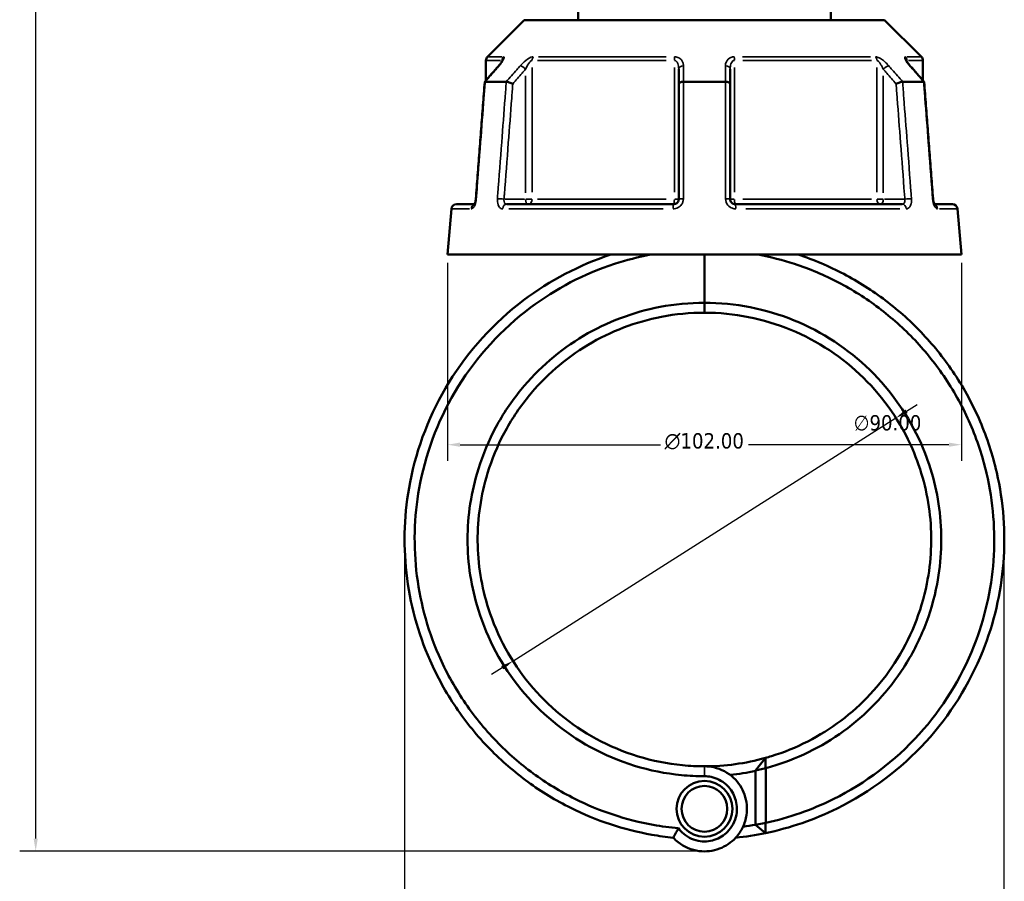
# Model space of a CAD drawing. Header units: millimetres. Extents: x 0 to 904, y 0 to 925.
# Tile 3 of 10: x 270 to 465, y 252 to 423. Entities that reach past the tile are written whole.
import ezdxf

# ---------------------------------------------------------------- set-up
doc = ezdxf.new("R2010")
doc.units = ezdxf.units.MM
for name, color, linetype, lineweight in [('Dimension (ANSI)', 7, 'Continuous', 25), ('Visible (ANSI)', 7, 'Continuous', 50), ('Visible Narrow (ANSI)', 7, 'Continuous', 35)]:
    doc.layers.add(name, color=color, linetype=linetype, lineweight=lineweight)
doc.styles.add('Note Text (ANSI)', font='tahoma.ttf')
doc.dimstyles.new('Default - mm (ANSI)', dxfattribs={"dimtxt": 3.048, "dimasz": 2.5, "dimexe": 3.175, "dimexo": 1.6002, "dimgap": 0.8, "dimtad": 0, "dimtoh": 1, "dimrnd": 1e-08, "dimzin": 4, "dimdsep": 46, "dimtxsty": 'Note Text (ANSI)', "dimcen": 0.09, "dimdle": 10, "dimclrd": 256, "dimclre": 256, "dimclrt": 256, "dimadec": 1, "dimazin": 1, "dimtfac": 1, "dimtofl": 0, "dimtmove": 0, "dimatfit": 3, "dimfxl": 1, "dimtolj": 1, "dimtzin": 4, "dimlwd": -1, "dimlwe": -1, "dimarcsym": 0})

# ---------------------------------------------------------------- blocks, each defined once
blk = doc.blocks.new('*D7')
at = {"layer": 'Defpoints', "color": 0, "transparency": 16777216}
for p in [(464.89, 323.45), (345.99, 319.93), (464.89, 183.68)]:
    blk.add_point(p, dxfattribs=at)
at = {"layer": 'Dimension (ANSI)', "transparency": 16777216}
for p, q in [((464.89, 321.85), (464.89, 180.51)), ((345.99, 318.33), (345.99, 180.51)), ((348.49, 183.68), (447.59, 183.68)), ((462.39, 183.68), (461.27, 183.68))]:
    blk.add_line(p, q, dxfattribs=at)
for points in [[(348.49, 184.1), (348.49, 183.27), (345.99, 183.68)], [(462.39, 184.1), (462.39, 183.27), (464.89, 183.68)]]:
    blk.add_solid(points, dxfattribs=at)
at = {"layer": 'Dimension (ANSI)', "transparency": 16777216, "insert": (448.39, 185.28), "char_height": 3.048, "attachment_point": 1, "style": 'Note Text (ANSI)'}
blk.add_mtext('\\A1;118.90', dxfattribs=at)
blk = doc.blocks.new('*D8')
at = {"layer": 'Defpoints', "color": 0, "transparency": 16777216}
for p in [(443.49, 344.04), (367.49, 295.82)]:
    blk.add_point(p, dxfattribs=at)
at = {"layer": 'Dimension (ANSI)', "transparency": 16777216}
for p, q in [((445.6, 345.38), (447.71, 346.72)), ((367.49, 295.82), (443.49, 344.04)), ((365.38, 294.48), (363.27, 293.14))]:
    blk.add_line(p, q, dxfattribs=at)
for points in [[(445.37, 345.73), (445.82, 345.03), (443.49, 344.04)], [(365.16, 294.83), (365.6, 294.13), (367.49, 295.82)]]:
    blk.add_solid(points, dxfattribs=at)
at = {"layer": 'Dimension (ANSI)', "transparency": 16777216, "insert": (435.1, 344.61), "char_height": 3.048, "attachment_point": 1, "style": 'Note Text (ANSI)'}
blk.add_mtext('\\A1;∅90.00', dxfattribs=at)
blk = doc.blocks.new('*D9')
at = {"layer": 'Defpoints', "color": 0, "transparency": 16777216}
for p in [(272.8, 516.05), (390.19, 516.05), (406.32, 258.09)]:
    blk.add_point(p, dxfattribs=at)
at = {"layer": 'Dimension (ANSI)', "transparency": 16777216}
for p, q in [((388.59, 516.05), (269.62, 516.05)), ((272.8, 513.55), (272.8, 440.07)), ((272.8, 260.59), (272.8, 426.12)), ((404.72, 258.09), (269.62, 258.09))]:
    blk.add_line(p, q, dxfattribs=at)
for points in [[(272.38, 513.55), (273.21, 513.55), (272.8, 516.05)], [(272.38, 260.59), (273.21, 260.59), (272.8, 258.09)]]:
    blk.add_solid(points, dxfattribs=at)
at = {"layer": 'Dimension (ANSI)', "transparency": 16777216, "insert": (271.21, 426.92), "char_height": 3.048, "attachment_point": 1, "rotation": 90, "style": 'Note Text (ANSI)'}
blk.add_mtext('\\A1;257.96', dxfattribs=at)
blk = doc.blocks.new('*D11')
at = {"layer": 'Defpoints', "color": 0, "transparency": 16777216}
for p in [(354.49, 376.46), (456.49, 376.46), (354.49, 338.74)]:
    blk.add_point(p, dxfattribs=at)
at = {"layer": 'Dimension (ANSI)', "transparency": 16777216}
for p, q in [((354.49, 374.85), (354.49, 335.56)), ((456.49, 374.85), (456.49, 335.56)), ((356.99, 338.74), (396.77, 338.74)), ((453.99, 338.74), (414.21, 338.74))]:
    blk.add_line(p, q, dxfattribs=at)
for points in [[(356.99, 339.16), (356.99, 338.32), (354.49, 338.74)], [(453.99, 339.16), (453.99, 338.32), (456.49, 338.74)]]:
    blk.add_solid(points, dxfattribs=at)
at = {"layer": 'Dimension (ANSI)', "transparency": 16777216, "insert": (397.57, 341.03), "char_height": 3.048, "attachment_point": 1, "style": 'Note Text (ANSI)'}
blk.add_mtext('\\A1;{\\fAIGDT|b0|i0;\\H3.0480;\\ln}\\fTahoma|b0|i0;\\H3.0480;102.00', dxfattribs=at)

msp = doc.modelspace()

# ---------------------------------------------------------------- linework, layer by layer
at = {"layer": 'Visible (ANSI)'}
for p, q in [((380.403, 425.455), (380.403, 423.005)), ((430.577, 423.005), (430.577, 425.455)), ((369.741, 423.005), (362.433, 415.697)), ((369.741, 423.005), (441.239, 423.005)), ((441.239, 423.005), (448.547, 415.697)), ((362.14, 414.99), (362.14, 410.999)), ((448.84, 414.99), (448.84, 410.999)), ((400.39, 413.221), (400.39, 410.305)), ((410.59, 410.305), (410.59, 413.221)), ((361.997, 410.755), (366.158, 410.755)), ((400.39, 410.305), (400.39, 387.455)), ((401.328, 410.755), (409.651, 410.755)), ((410.59, 387.455), (410.59, 410.305)), ((444.821, 410.755), (448.982, 410.755)), ((355.285, 385.542), (354.49, 376.455)), ((356.281, 386.455), (359.858, 386.455)), ((366.252, 386.455), (399.39, 386.455)), ((411.59, 386.455), (444.727, 386.455)), ((451.122, 386.455), (454.698, 386.455)), ((455.695, 385.542), (456.49, 376.455)), ((354.49, 376.455), (456.49, 376.455)), ((405.49, 376.455), (405.49, 366.905)), ((405.49, 366.905), (405.49, 376.455)), ((405.49, 364.93), (405.49, 366.905)), ((405.49, 366.905), (405.49, 364.93)), ((415.64, 274.09), (417.578, 276.584)), ((417.64, 274.552), (415.64, 274.09)), ((415.64, 274.09), (415.64, 263.302)), ((417.64, 263.704), (417.64, 274.552)), ((415.64, 263.302), (417.64, 263.704)), ((417.604, 261.676), (415.64, 263.302))]:
    msp.add_line(p, q, dxfattribs=at)
for radius in [5.54, 4.54]:
    msp.add_circle((405.49, 266.49), radius, dxfattribs=at)
for centre, radius, start, end in [((363.14, 414.99), 1, 135, 180), ((447.84, 414.99), 1, 0, 45), ((356.281, 385.455), 1, 90, 175), ((454.698, 385.455), 1, 5, 90), ((405.49, 319.93), 45, 269.99999, 285.58223), ((405.49, 319.93), 47, 276.2398, 282.47169), ((405.49, 319.93), 57.5, 277.65368, 280.16723), ((405.49, 319.93), 59.5, 275.97173, 281.74802)]:
    msp.add_arc(centre, radius, start, end, dxfattribs=at)
for centre, major_axis, ratio, start_param, end_param in [((10353.618, -11027.774), (354.119, -16144.189), 0.871299, 3.9057859, 3.9060627), ((-9405.976, -10870.628), (350.928, 15922.406), 0.8713232, 5.5188049, 5.5190856)]:
    msp.add_ellipse(centre, major_axis=major_axis, ratio=ratio, start_param=start_param, end_param=end_param, dxfattribs=at)
for points, knots in [([(365.412, 414.971), (365.412, 414.971), (365.411, 414.968), (365.405, 414.953), (365.397, 414.932), (365.364, 414.864), (365.335, 414.81), (365.249, 414.667), (365.187, 414.572), (365.043, 414.37), (364.961, 414.263), (364.8, 414.062), (364.723, 413.97), (364.642, 413.877)], [0.11830044, 0.11830044, 0.11830044, 0.11830044, 0.12984163, 0.12984163, 0.15596521, 0.15596521, 0.19532048, 0.19532048, 0.24858388, 0.24858388, 0.30184727, 0.30184727, 0.345416, 0.345416, 0.345416, 0.345416]), ([(446.337, 413.877), (446.238, 413.991), (446.145, 414.103), (445.973, 414.321), (445.895, 414.427), (445.758, 414.624), (445.7, 414.716), (445.633, 414.832), (445.615, 414.866), (445.589, 414.918), (445.581, 414.936), (445.571, 414.96), (445.569, 414.967), (445.567, 414.971), (445.567, 414.971), (445.567, 414.971)], [0, 0, 0, 0, 0.05326363, 0.05326363, 0.10652726, 0.10652726, 0.15979088, 0.15979088, 0.1864227, 0.1864227, 0.20693939, 0.20693939, 0.22202176, 0.22202176, 0.22711666, 0.22711666, 0.22711666, 0.22711666]), ([(361.888, 410.696), (361.771, 409.152), (361.653, 407.608), (361.419, 404.519), (361.301, 402.974), (361.066, 399.886), (360.949, 398.341), (360.714, 395.253), (360.596, 393.708), (360.362, 390.62), (360.244, 389.075), (360.127, 387.531)], [0.5718587, 0.5718587, 0.5718587, 0.5718587, 1.0369479, 1.0369479, 1.5020372, 1.5020372, 1.9671264, 1.9671264, 2.4322156, 2.4322156, 2.8973048, 2.8973048, 2.8973048, 2.8973048]), ([(361.986, 410.755), (361.934, 410.75), (361.902, 410.735), (361.89, 410.706), (361.889, 410.701), (361.888, 410.696)], [-0.153595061, -0.153595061, -0.153595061, -0.153595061, -0.116550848, -0.116550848, -0.109554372, -0.109554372, -0.109554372, -0.109554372]), ([(367.461, 410.305), (367.46, 410.306), (367.459, 410.307), (367.355, 410.363), (367.241, 410.418), (367.005, 410.521), (366.884, 410.569), (366.647, 410.651), (366.533, 410.686), (366.33, 410.735), (366.243, 410.75), (366.173, 410.755)], [-0.15371258, -0.15371258, -0.15371258, -0.15371258, -0.15323742, -0.15323742, -0.11409173, -0.11409173, -0.07545617, -0.07545617, -0.03695795, -0.03695795, 0, 0, 0, 0]), ([(401.303, 410.755), (401.18, 410.75), (401.061, 410.735), (400.838, 410.686), (400.737, 410.651), (400.569, 410.569), (400.503, 410.521), (400.413, 410.418), (400.39, 410.363), (400.39, 410.307), (400.39, 410.306), (400.39, 410.305)], [-0.15359492, -0.15359492, -0.15359492, -0.15359492, -0.11655078, -0.11655078, -0.07796289, -0.07796289, -0.03923697, -0.03923697, 0, 0, 0.0004764, 0.0004764, 0.0004764, 0.0004764]), ([(410.59, 410.305), (410.59, 410.306), (410.59, 410.307), (410.589, 410.363), (410.566, 410.418), (410.476, 410.521), (410.411, 410.569), (410.243, 410.651), (410.141, 410.686), (409.918, 410.735), (409.799, 410.75), (409.677, 410.755)], [-0.15371258, -0.15371258, -0.15371258, -0.15371258, -0.15323729, -0.15323729, -0.11409168, -0.11409168, -0.07545593, -0.07545593, -0.03695789, -0.03695789, 0, 0, 0, 0]), ([(444.806, 410.755), (444.736, 410.75), (444.649, 410.735), (444.446, 410.686), (444.332, 410.651), (444.095, 410.569), (443.974, 410.521), (443.738, 410.418), (443.624, 410.363), (443.52, 410.307), (443.519, 410.306), (443.518, 410.305)], [-0.15359504, -0.15359504, -0.15359504, -0.15359504, -0.11655084, -0.11655084, -0.07796278, -0.07796278, -0.03923704, -0.03923704, 0, 0, 0.00047627, 0.00047627, 0.00047627, 0.00047627]), ([(449.091, 410.696), (449.091, 410.701), (449.089, 410.706), (449.077, 410.735), (449.046, 410.75), (448.993, 410.755)], [-0.043938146, -0.043938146, -0.043938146, -0.043938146, -0.03695796, -0.03695796, 0, 0, 0, 0]), ([(450.853, 387.531), (450.735, 389.075), (450.618, 390.62), (450.383, 393.708), (450.265, 395.253), (450.031, 398.341), (449.913, 399.886), (449.678, 402.974), (449.561, 404.519), (449.326, 407.608), (449.208, 409.152), (449.091, 410.696)], [1.2046153, 1.2046153, 1.2046153, 1.2046153, 1.6697046, 1.6697046, 2.1347938, 2.1347938, 2.599883, 2.599883, 3.0649722, 3.0649722, 3.5300614, 3.5300614, 3.5300614, 3.5300614]), ([(360.127, 387.531), (360.116, 387.394), (360.098, 387.256), (360.049, 386.996), (360.018, 386.875), (359.952, 386.666), (359.917, 386.578), (359.855, 386.446), (359.827, 386.398), (359.79, 386.343), (359.779, 386.331), (359.779, 386.331)], [0, 0, 0, 0, 0.05246869, 0.05246869, 0.10385719, 0.10385719, 0.15173749, 0.15173749, 0.19343627, 0.19343627, 0.22729393, 0.22729393, 0.22729393, 0.22729393]), ([(359.858, 386.455), (359.864, 386.467), (359.87, 386.479), (359.904, 386.55), (359.934, 386.622), (359.981, 386.756), (359.999, 386.813), (360.015, 386.873)], [0.150448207, 0.150448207, 0.150448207, 0.150448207, 0.159506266, 0.159506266, 0.200620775, 0.200620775, 0.227248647, 0.227248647, 0.227248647, 0.227248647]), ([(400.39, 387.455), (400.39, 387.389), (400.383, 387.324), (400.35, 387.156), (400.313, 387.056), (400.193, 386.844), (400.101, 386.739), (399.849, 386.549), (399.678, 386.481), (399.464, 386.457), (399.427, 386.455), (399.39, 386.455)], [0, 0, 0, 0, 0.03957477, 0.03957477, 0.1028944, 0.1028944, 0.18520991, 0.18520991, 0.29222008, 0.29222008, 0.31481112, 0.31481112, 0.31481112, 0.31481112]), ([(411.59, 386.455), (411.48, 386.455), (411.369, 386.473), (411.097, 386.567), (410.945, 386.67), (410.676, 386.984), (410.59, 387.22), (410.59, 387.455)], [0, 0, 0, 0, 0.06653404, 0.06653404, 0.1729885, 0.1729885, 0.31481287, 0.31481287, 0.31481287, 0.31481287]), ([(450.853, 387.531), (450.863, 387.394), (450.881, 387.256), (450.931, 386.996), (450.961, 386.875), (451.028, 386.666), (451.063, 386.578), (451.105, 386.488), (451.113, 386.471), (451.122, 386.455)], [0, 0, 0, 0, 0.05246869, 0.05246869, 0.10385719, 0.10385719, 0.15173749, 0.15173749, 0.16436308, 0.16436308, 0.16436308, 0.16436308]), ([(451.201, 386.331), (451.201, 386.331), (451.2, 386.331), (451.195, 386.337), (451.183, 386.352), (451.15, 386.403), (451.127, 386.442), (451.075, 386.55), (451.045, 386.622), (450.984, 386.796), (450.954, 386.902), (450.902, 387.137), (450.88, 387.267), (450.86, 387.443), (450.856, 387.487), (450.853, 387.531)], [0.08751627, 0.08751627, 0.08751627, 0.08751627, 0.09464308, 0.09464308, 0.12462258, 0.12462258, 0.15950627, 0.15950627, 0.20062078, 0.20062078, 0.24742921, 0.24742921, 0.29808648, 0.29808648, 0.31481397, 0.31481397, 0.31481397, 0.31481397]), ([(359.779, 386.331), (359.779, 386.331), (359.779, 386.331), (359.784, 386.337), (359.795, 386.35), (359.809, 386.371)], [0.08751627, 0.08751627, 0.08751627, 0.08751627, 0.094643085, 0.094643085, 0.122970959, 0.122970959, 0.122970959, 0.122970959]), ([(386.911, 376.455), (380.693, 374.411), (374.819, 371.333), (363.706, 362.93), (358.656, 357.365), (351.062, 345.003), (348.438, 338.259), (345.932, 325.356), (345.69, 319.267), (346.362, 313.285), (347.034, 307.304), (348.62, 301.43), (352.479, 292.676), (354.205, 289.553), (358.184, 283.666), (360.438, 280.902), (365.245, 275.979), (367.771, 273.793), (373.152, 269.874), (376.006, 268.142), (384.048, 264.14), (389.47, 262.349), (396.449, 261.103), (397.871, 260.902), (399.299, 260.753)], [0.3159043, 0.3159043, 0.3159043, 0.3159043, 0.6442511, 0.6442511, 1.0154019, 1.0154019, 1.3737901, 1.3737901, 1.6774634, 1.6774634, 1.6774634, 1.9811367, 1.9811367, 2.1607971, 2.1607971, 2.3404576, 2.3404576, 2.5089885, 2.5089885, 2.6775194, 2.6775194, 2.964022, 2.964022, 3.0368082, 3.0368082, 3.0368082, 3.0368082]), ([(400.317, 262.639), (398.649, 262.789), (396.986, 263.013), (389.934, 264.279), (384.672, 266.027), (376.874, 269.93), (374.108, 271.62), (368.897, 275.44), (366.453, 277.57), (361.808, 282.364), (359.634, 285.053), (355.8, 290.779), (354.141, 293.814), (350.443, 302.315), (348.937, 308.011), (348.317, 313.803), (347.697, 319.595), (347.963, 325.482), (350.448, 337.936), (353.014, 344.431), (360.391, 356.319), (365.277, 361.658), (375.997, 369.711), (381.653, 372.656), (387.633, 374.611), (389.984, 375.379), (392.385, 375.996), (394.816, 376.455)], [-3.05148, -3.05148, -3.05148, -3.05148, -2.964022, -2.964022, -2.6775194, -2.6775194, -2.5089885, -2.5089885, -2.3404576, -2.3404576, -2.1607971, -2.1607971, -1.9811367, -1.9811367, -1.6774634, -1.6774634, -1.6774634, -1.3737901, -1.3737901, -1.0154019, -1.0154019, -0.6442511, -0.6442511, -0.3159043, -0.3159043, -0.3159043, -0.1867869, -0.1867869, -0.1867869, -0.1867869]), ([(416.163, 376.455), (418.594, 375.996), (420.995, 375.379), (423.347, 374.611), (426.347, 373.63), (429.267, 372.401), (434.866, 369.481), (437.546, 367.79), (442.644, 363.951), (445.057, 361.794), (449.487, 357.106), (451.505, 354.575), (455.205, 349.036), (456.857, 346.008), (459.594, 339.706), (460.68, 336.431), (462.798, 327.415), (463.261, 321.54), (462.836, 315.729), (462.411, 309.918), (461.096, 304.174), (456.418, 292.35), (452.721, 286.407), (443.287, 275.992), (437.475, 271.593), (426.804, 266.292), (422.284, 264.709), (417.64, 263.704)], [-2.9548057, -2.9548057, -2.9548057, -2.9548057, -2.8256883, -2.8256883, -2.8256883, -2.6609301, -2.6609301, -2.4961719, -2.4961719, -2.3279463, -2.3279463, -2.1597208, -2.1597208, -1.9805842, -1.9805842, -1.8014476, -1.8014476, -1.4977294, -1.4977294, -1.4977294, -1.1940112, -1.1940112, -0.8347845, -0.8347845, -0.4610233, -0.4610233, -0.2129992, -0.2129992, -0.2129992, -0.2129992]), ([(417.604, 261.676), (422.528, 262.7), (427.321, 264.352), (438.448, 269.846), (444.45, 274.357), (454.218, 285.056), (458.059, 291.167), (462.947, 303.346), (464.336, 309.272), (464.807, 315.275), (465.278, 321.278), (464.832, 327.357), (462.688, 336.702), (461.58, 340.099), (458.775, 346.643), (457.077, 349.791), (453.265, 355.553), (451.182, 358.188), (446.601, 363.073), (444.103, 365.323), (438.818, 369.329), (436.038, 371.095), (430.223, 374.145), (427.189, 375.43), (424.069, 376.455)], [0.2061334, 0.2061334, 0.2061334, 0.2061334, 0.4610233, 0.4610233, 0.8347845, 0.8347845, 1.1940112, 1.1940112, 1.4977294, 1.4977294, 1.4977294, 1.8014476, 1.8014476, 1.9805842, 1.9805842, 2.1597208, 2.1597208, 2.3279463, 2.3279463, 2.4961719, 2.4961719, 2.6609301, 2.6609301, 2.8256883, 2.8256883, 2.8256883, 2.8256883]), ([(405.49, 366.905), (402.536, 366.905), (399.583, 366.626), (391.339, 365.054), (386.178, 363.1), (376.781, 357.526), (372.558, 353.892), (367.198, 347.332), (365.53, 344.84), (362.697, 339.585), (361.532, 336.822), (359.217, 329.437), (358.49, 324.684), (358.49, 319.93), (358.49, 315.176), (359.217, 310.423), (362.425, 300.19), (365.309, 294.84), (372.899, 285.551), (377.619, 281.628), (388.454, 275.695), (394.622, 273.793), (402.437, 273.029), (403.963, 272.955), (405.49, 272.955)], [-3.1415927, -3.1415927, -3.1415927, -3.1415927, -2.9531667, -2.9531667, -2.6061994, -2.6061994, -2.2558931, -2.2558931, -2.0652238, -2.0652238, -1.8745545, -1.8745545, -1.5707965, -1.5707965, -1.5707965, -1.2670385, -1.2670385, -0.8856999, -0.8856999, -0.5009854, -0.5009854, -0.0973675, -0.0973675, -0.0000003, -0.0000003, -0.0000003, -0.0000003]), ([(417.64, 274.552), (418.258, 274.717), (418.873, 274.895), (424.681, 276.705), (429.591, 279.236), (438.293, 285.844), (442.073, 289.934), (446.651, 297.059), (448.025, 299.725), (450.242, 305.269), (451.085, 308.147), (452.543, 315.742), (452.725, 320.541), (452.186, 325.26), (451.647, 329.978), (450.387, 334.613), (446.045, 344.411), (442.575, 349.399), (433.988, 357.767), (428.86, 361.129), (417.655, 365.71), (411.574, 366.905), (405.49, 366.905)], [-2.8802454, -2.8802454, -2.8802454, -2.8802454, -2.8394009, -2.8394009, -2.4921109, -2.4921109, -2.1418876, -2.1418876, -1.9511773, -1.9511773, -1.7604671, -1.7604671, -1.4570395, -1.4570395, -1.4570395, -1.153612, -1.153612, -0.7724265, -0.7724265, -0.3881383, -0.3881383, 0.0000003, 0.0000003, 0.0000003, 0.0000003]), ([(405.49, 274.93), (404.039, 274.93), (402.589, 275), (395.162, 275.721), (389.298, 277.515), (378.97, 283.125), (374.458, 286.839), (367.171, 295.658), (364.384, 300.749), (361.251, 310.514), (360.523, 315.06), (360.491, 319.616), (360.459, 324.173), (361.125, 328.738), (363.3, 335.844), (364.402, 338.506), (367.094, 343.574), (368.684, 345.98), (373.807, 352.319), (377.856, 355.837), (386.886, 361.238), (391.856, 363.134), (399.797, 364.659), (402.643, 364.93), (405.49, 364.93)], [0.0000003, 0.0000003, 0.0000003, 0.0000003, 0.0973675, 0.0973675, 0.5009854, 0.5009854, 0.8856999, 0.8856999, 1.2670385, 1.2670385, 1.5707965, 1.5707965, 1.5707965, 1.8745545, 1.8745545, 2.0652238, 2.0652238, 2.2558931, 2.2558931, 2.6061994, 2.6061994, 2.9531667, 2.9531667, 3.1415927, 3.1415927, 3.1415927, 3.1415927]), ([(405.49, 364.93), (411.353, 364.93), (417.214, 363.769), (427.996, 359.327), (432.922, 356.069), (441.147, 347.976), (444.456, 343.157), (448.568, 333.716), (449.747, 329.257), (450.233, 324.728), (450.719, 320.199), (450.511, 315.602), (449.066, 308.342), (448.241, 305.595), (446.087, 300.31), (444.76, 297.772), (440.35, 290.996), (436.726, 287.119), (428.413, 280.861), (423.735, 278.471), (418.389, 276.816), (417.984, 276.697), (417.578, 276.584)], [-0.0000003, -0.0000003, -0.0000003, -0.0000003, 0.3881383, 0.3881383, 0.7724265, 0.7724265, 1.153612, 1.153612, 1.4570395, 1.4570395, 1.4570395, 1.7604671, 1.7604671, 1.9511773, 1.9511773, 2.1418876, 2.1418876, 2.4921109, 2.4921109, 2.8394009, 2.8394009, 2.8677245, 2.8677245, 2.8677245, 2.8677245]), ([(417.64, 274.552), (417.629, 274.89), (417.618, 275.228), (417.598, 275.906), (417.588, 276.245), (417.578, 276.584)], [-0.30879125, -0.30879125, -0.30879125, -0.30879125, -0.15445746, -0.15445746, 0, 0, 0, 0]), ([(399.299, 260.753), (399.593, 260.436), (399.91, 260.143), (401.457, 258.917), (402.925, 258.305), (405.792, 257.947), (407.178, 258.109), (409.684, 259.049), (410.81, 259.804), (412.27, 261.396), (412.743, 262.094), (413.105, 262.851), (413.466, 263.608), (413.716, 264.423), (414.037, 266.604), (413.906, 268.006), (413.001, 270.563), (412.25, 271.72), (410.179, 273.664), (408.809, 274.394), (406.735, 274.861), (406.112, 274.93), (405.49, 274.93)], [-3.9930707, -3.9930707, -3.9930707, -3.9930707, -3.8358655, -3.8358655, -3.2706591, -3.2706591, -2.7691428, -2.7691428, -2.2850437, -2.2850437, -1.9824817, -1.9824817, -1.9824817, -1.6799198, -1.6799198, -1.1958207, -1.1958207, -0.7287481, -0.7287481, -0.2133499, -0.2133499, -0.0000001, -0.0000001, -0.0000001, -0.0000001]), ([(405.49, 272.955), (405.946, 272.955), (406.402, 272.906), (407.926, 272.576), (408.943, 272.059), (410.518, 270.652), (411.11, 269.804), (411.862, 267.893), (412.005, 266.824), (411.82, 265.133), (411.649, 264.494), (411.388, 263.895), (411.127, 263.296), (410.774, 262.738), (409.665, 261.459), (408.791, 260.843), (406.825, 260.075), (405.728, 259.941), (403.465, 260.234), (402.312, 260.737), (400.982, 261.844), (400.625, 262.223), (400.317, 262.639)], [0.0000001, 0.0000001, 0.0000001, 0.0000001, 0.2133499, 0.2133499, 0.7287481, 0.7287481, 1.1958207, 1.1958207, 1.6799198, 1.6799198, 1.9824817, 1.9824817, 1.9824817, 2.2850437, 2.2850437, 2.7691428, 2.7691428, 3.2706591, 3.2706591, 3.8358655, 3.8358655, 4.0759765, 4.0759765, 4.0759765, 4.0759765]), ([(400.317, 262.639), (400.143, 262.328), (399.973, 262.014), (399.642, 261.385), (399.479, 261.068), (399.32, 260.751)], [-0.27250259, -0.27250259, -0.27250259, -0.27250259, -0.13662256, -0.13662256, 0, 0, 0, 0]), ([(417.604, 261.676), (417.61, 262.014), (417.617, 262.352), (417.628, 263.028), (417.634, 263.366), (417.64, 263.704)], [-0.26328472, -0.26328472, -0.26328472, -0.26328472, -0.13166724, -0.13166724, 0, 0, 0, 0])]:
    msp.add_open_spline(points, degree=3, knots=knots, dxfattribs=at)
for points in [[(361.986, 410.755), (361.99, 410.755), (361.993, 410.755), (361.997, 410.755)], [(366.158, 410.755), (366.163, 410.755), (366.168, 410.755), (366.173, 410.755)], [(401.303, 410.755), (401.311, 410.755), (401.32, 410.755), (401.328, 410.755)], [(409.651, 410.755), (409.66, 410.755), (409.668, 410.755), (409.677, 410.755)], [(444.806, 410.755), (444.811, 410.755), (444.816, 410.755), (444.821, 410.755)], [(448.982, 410.755), (448.986, 410.755), (448.99, 410.755), (448.993, 410.755)], [(360.063, 387.073), (360.075, 387.133), (360.086, 387.194), (360.096, 387.256)], [(399.32, 260.751), (399.313, 260.752), (399.306, 260.752), (399.299, 260.753)]]:
    msp.add_open_spline(points, degree=3, dxfattribs=at)
at = {"layer": 'Visible Narrow (ANSI)'}
for p, q in [((365.016, 414.99), (362.148, 414.99)), ((362.441, 415.697), (365.29, 415.697)), ((365.323, 414.98), (365.323, 414.801)), ((397.876, 414.99), (372.338, 414.99)), ((372.562, 415.697), (397.928, 415.697)), ((413.052, 415.697), (438.418, 415.697)), ((438.642, 414.99), (413.103, 414.99)), ((445.656, 414.801), (445.656, 414.98)), ((445.69, 415.697), (448.539, 415.697)), ((448.832, 414.99), (445.963, 414.99)), ((371.285, 388.832), (371.285, 413.613)), ((399.527, 413.613), (399.527, 388.832)), ((411.452, 388.832), (411.452, 413.613)), ((439.694, 413.613), (439.694, 388.832)), ((369.996, 411.932), (369.996, 388.743)), ((440.983, 388.743), (440.983, 411.932)), ((369.783, 387.455), (365.937, 387.455)), ((371.239, 387.455), (370.06, 387.455)), ((372.338, 387.455), (397.876, 387.455)), ((400.387, 387.455), (399.598, 387.455)), ((411.382, 387.455), (410.592, 387.455)), ((413.103, 387.455), (438.642, 387.455)), ((440.92, 387.455), (439.74, 387.455)), ((445.042, 387.455), (441.196, 387.455)), ((358.854, 385.542), (355.295, 385.542)), ((397.282, 385.542), (366.699, 385.542)), ((444.28, 385.542), (413.697, 385.542)), ((455.685, 385.542), (452.125, 385.542)), ((405.49, 273.054), (405.49, 274.831))]:
    msp.add_line(p, q, dxfattribs=at)
for centre, major_axis, ratio, start_param, end_param in [((366.25, 414.99), (0, 1), 0.9265657, 0.8246681, 1.5315264), ((372.075, 414.99), (0, -1), 0.7890235, 3.9662607, 4.6731191), ((399.665, 414.99), (0, 1), 0.1375423, 0.8246681, 1.5315264), ((411.315, 414.99), (0, -1), 0.1375423, 1.6100662, 2.3169246), ((438.905, 414.99), (0, 1), 0.7890235, 4.7516589, 5.4585172), ((444.73, 414.99), (0, -1), 0.9265657, 1.6100662, 2.3169246), ((365.396, 413.221), (-0.755, 0.656), 0.3543192, 5.9781609, 6.2671314), ((369.496, 413.221), (-0.755, 0.656), 0.3543192, 4.400804, 5.755338), ((401.39, 413.221), (-1, 0), 0.7086384, 4.8533994, 6.2079334), ((409.59, 413.221), (1, 0), 0.7086384, 0.0752519, 1.4297859), ((441.483, 413.221), (-0.755, -0.656), 0.3543192, 3.66944, 5.023974), ((445.583, 413.221), (0.755, 0.656), 0.3543192, 0.0160539, 0.3050244), ((361.124, 387.455), (-0.997, 0.076), 0.0437298, 5.8665688, 6.2612581), ((365.224, 387.455), (0.997, -0.076), 0.0437298, 1.1232285, 2.4618904), ((370.496, 387.455), (0, -1), 0.5, 4.7909288, 6.2046455), ((370.496, 387.455), (0, -1), 0.7890235, 0.0785398, 1.4922565), ((399.39, 387.455), (0, -1), 0.1375423, 0.0785398, 1.4922565), ((401.39, 387.455), (-1, 0), 0.0874597, 4.8701533, 6.2088152), ((409.59, 387.455), (1, 0), 0.0874597, 0.0743701, 1.413032), ((411.59, 387.455), (0, -1), 0.1375423, 4.7909288, 6.2046455), ((440.483, 387.455), (0, -1), 0.7890235, 4.7909288, 6.2046455), ((440.483, 387.455), (0, -1), 0.5, 0.0785398, 1.4922565), ((445.755, 387.455), (0.997, 0.076), 0.0437298, 0.6797022, 2.0183641), ((449.855, 387.455), (0.997, 0.076), 0.0437298, 0.0219272, 0.4166165), ((360.152, 385.455), (0, 1), 0.9213266, 0.4254409, 1.427841), ((366.252, 385.455), (0, 1), 0.797365, 0.0741765, 1.4093534), ((399.39, 385.455), (0, 1), 0.1239616, 0.0741765, 1.4093534), ((411.59, 385.455), (0, 1), 0.1239616, 4.8738319, 6.2090088), ((444.727, 385.455), (0, 1), 0.797365, 4.8738319, 6.2090088), ((450.827, 385.455), (0, 1), 0.9213266, 4.8553461, 5.8577786)]:
    msp.add_ellipse(centre, major_axis=major_axis, ratio=ratio, start_param=start_param, end_param=end_param, dxfattribs=at)
for points, knots in [([(364.754, 413.928), (364.946, 414.149), (365.122, 414.369), (365.395, 414.752), (365.502, 414.918), (365.638, 415.172), (365.681, 415.268), (365.74, 415.445), (365.753, 415.525), (365.734, 415.629), (365.713, 415.661), (365.655, 415.691), (365.627, 415.697), (365.594, 415.697)], [-0.345416, -0.345416, -0.345416, -0.345416, -0.25131567, -0.25131567, -0.17440412, -0.17440412, -0.12292214, -0.12292214, -0.06721438, -0.06721438, -0.02585168, -0.02585168, 0, 0, 0, 0]), ([(365.323, 414.99), (365.339, 414.99), (365.353, 414.984), (365.375, 414.96), (365.384, 414.941), (365.389, 414.917)], [0, 0, 0, 0, 0.025851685, 0.025851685, 0.053736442, 0.053736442, 0.053736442, 0.053736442]), ([(371.517, 415.697), (371.386, 415.697), (371.23, 415.662), (370.625, 415.432), (370.145, 415.095), (369.432, 414.478), (369.16, 414.204), (368.92, 413.928)], [-0.34541683, -0.34541683, -0.34541683, -0.34541683, -0.28278882, -0.28278882, -0.11734182, -0.11734182, 0, 0, 0, 0]), ([(369.996, 413.221), (370.116, 413.497), (370.252, 413.771), (370.607, 414.387), (370.845, 414.725), (371.144, 414.955), (371.221, 414.99), (371.285, 414.99)], [0, 0, 0, 0, 0.11734182, 0.11734182, 0.28278882, 0.28278882, 0.34541683, 0.34541683, 0.34541683, 0.34541683]), ([(399.527, 414.99), (399.57, 414.99), (399.612, 414.984), (399.719, 414.954), (399.782, 414.921), (399.919, 414.818), (399.989, 414.738), (400.105, 414.561), (400.153, 414.466), (400.255, 414.213), (400.3, 414.047), (400.371, 413.664), (400.39, 413.443), (400.39, 413.221)], [0, 0, 0, 0, 0.02585168, 0.02585168, 0.06721438, 0.06721438, 0.12305037, 0.12305037, 0.17415567, 0.17415567, 0.25081718, 0.25081718, 0.34541583, 0.34541583, 0.34541583, 0.34541583]), ([(401.324, 413.928), (401.324, 414.15), (401.286, 414.371), (401.141, 414.754), (401.049, 414.92), (400.842, 415.173), (400.744, 415.268), (400.508, 415.445), (400.365, 415.525), (400.086, 415.629), (399.958, 415.661), (399.74, 415.691), (399.654, 415.697), (399.567, 415.697)], [-0.34541583, -0.34541583, -0.34541583, -0.34541583, -0.25081718, -0.25081718, -0.17415567, -0.17415567, -0.12305037, -0.12305037, -0.06721438, -0.06721438, -0.02585168, -0.02585168, 0, 0, 0, 0]), ([(411.412, 415.697), (411.18, 415.697), (410.954, 415.654), (410.305, 415.404), (410.007, 415.08), (409.714, 414.478), (409.656, 414.204), (409.655, 413.928)], [-0.34541645, -0.34541645, -0.34541645, -0.34541645, -0.27620858, -0.27620858, -0.11734182, -0.11734182, 0, 0, 0, 0]), ([(410.59, 413.221), (410.59, 413.497), (410.618, 413.771), (410.762, 414.373), (410.908, 414.697), (411.227, 414.947), (411.338, 414.99), (411.452, 414.99)], [0, 0, 0, 0, 0.11734182, 0.11734182, 0.27620858, 0.27620858, 0.34541645, 0.34541645, 0.34541645, 0.34541645]), ([(442.06, 413.928), (441.867, 414.149), (441.654, 414.368), (441.238, 414.751), (441.039, 414.917), (440.694, 415.172), (440.553, 415.268), (440.256, 415.445), (440.101, 415.525), (439.842, 415.629), (439.735, 415.661), (439.575, 415.691), (439.517, 415.697), (439.463, 415.697)], [-0.34541603, -0.34541603, -0.34541603, -0.34541603, -0.25141662, -0.25141662, -0.17445287, -0.17445287, -0.12288915, -0.12288915, -0.06721438, -0.06721438, -0.02585168, -0.02585168, 0, 0, 0, 0]), ([(439.694, 414.99), (439.72, 414.99), (439.749, 414.984), (439.828, 414.954), (439.881, 414.921), (440.009, 414.818), (440.086, 414.738), (440.233, 414.561), (440.303, 414.465), (440.474, 414.21), (440.573, 414.044), (440.781, 413.661), (440.887, 413.442), (440.983, 413.221)], [0, 0, 0, 0, 0.02585168, 0.02585168, 0.06721438, 0.06721438, 0.12288915, 0.12288915, 0.17445287, 0.17445287, 0.25141662, 0.25141662, 0.34541603, 0.34541603, 0.34541603, 0.34541603]), ([(445.385, 415.697), (445.303, 415.697), (445.254, 415.66), (445.2, 415.425), (445.362, 415.091), (445.772, 414.478), (445.986, 414.204), (446.225, 413.928)], [-0.34541684, -0.34541684, -0.34541684, -0.34541684, -0.28109054, -0.28109054, -0.11734182, -0.11734182, 0, 0, 0, 0]), ([(361.997, 410.755), (362.69, 411.553), (363.383, 412.351), (364.077, 413.148), (364.302, 413.408), (364.528, 413.668), (364.754, 413.928)], [-1.97914638, -1.97914638, -1.97914638, -1.97914638, -1.63999425, -1.63999425, -1.63999425, -1.52956, -1.52956, -1.52956, -1.52956]), ([(368.92, 413.928), (368.693, 413.668), (368.467, 413.408), (368.241, 413.148), (367.547, 412.351), (366.852, 411.553), (366.158, 410.755)], [-2.74524999, -2.74524999, -2.74524999, -2.74524999, -2.63478434, -2.63478434, -2.63478434, -2.29566361, -2.29566361, -2.29566361, -2.29566361]), ([(367.461, 410.305), (368.08, 411.017), (368.699, 411.729), (369.319, 412.441), (369.545, 412.701), (369.77, 412.961), (369.996, 413.221)], [2.33212986, 2.33212986, 2.33212986, 2.33212986, 2.63478434, 2.63478434, 2.63478434, 2.74524999, 2.74524999, 2.74524999, 2.74524999]), ([(401.328, 410.755), (401.327, 411.553), (401.326, 412.351), (401.325, 413.149), (401.325, 413.408), (401.324, 413.668), (401.324, 413.928)], [-1.97914638, -1.97914638, -1.97914638, -1.97914638, -1.63999115, -1.63999115, -1.63999115, -1.52956, -1.52956, -1.52956, -1.52956]), ([(409.655, 413.928), (409.655, 413.668), (409.655, 413.408), (409.654, 413.149), (409.653, 412.351), (409.652, 411.553), (409.651, 410.755)], [-0.97913562, -0.97913562, -0.97913562, -0.97913562, -0.86870448, -0.86870448, -0.86870448, -0.52954925, -0.52954925, -0.52954925, -0.52954925]), ([(440.983, 413.221), (441.209, 412.961), (441.435, 412.701), (441.661, 412.441), (442.28, 411.729), (442.899, 411.017), (443.518, 410.305)], [1.52956, 1.52956, 1.52956, 1.52956, 1.64002566, 1.64002566, 1.64002566, 1.94268014, 1.94268014, 1.94268014, 1.94268014]), ([(444.821, 410.755), (444.127, 411.553), (443.433, 412.351), (442.738, 413.148), (442.512, 413.408), (442.286, 413.668), (442.06, 413.928)], [-1.97914638, -1.97914638, -1.97914638, -1.97914638, -1.64002566, -1.64002566, -1.64002566, -1.52956, -1.52956, -1.52956, -1.52956]), ([(446.225, 413.928), (446.451, 413.668), (446.677, 413.408), (446.903, 413.148), (447.596, 412.351), (448.289, 411.553), (448.982, 410.755)], [-2.9717419, -2.9717419, -2.9717419, -2.9717419, -2.86130766, -2.86130766, -2.86130766, -2.52215552, -2.52215552, -2.52215552, -2.52215552]), ([(360.222, 387.542), (360.247, 387.862), (360.271, 388.181), (360.555, 391.913), (360.814, 395.326), (361.073, 398.738), (361.297, 401.683), (361.521, 404.627), (361.825, 408.632), (361.906, 409.693), (361.986, 410.755)], [-2.8973048, -2.8973048, -2.8973048, -2.8973048, -2.8010582, -2.8010582, -1.7733902, -1.7733902, -1.7733902, -0.8866951, -0.8866951, -0.5671389, -0.5671389, -0.5671389, -0.5671389]), ([(366.173, 410.755), (366.092, 409.693), (366.011, 408.632), (365.706, 404.627), (365.482, 401.683), (365.258, 398.738), (364.998, 395.326), (364.739, 391.913), (364.454, 388.181), (364.43, 387.862), (364.406, 387.542)], [-3.5347812, -3.5347812, -3.5347812, -3.5347812, -3.2152251, -3.2152251, -2.32853, -2.32853, -2.32853, -1.300862, -1.300862, -1.2046153, -1.2046153, -1.2046153, -1.2046153]), ([(365.724, 387.455), (365.748, 387.775), (365.772, 388.094), (366.056, 391.826), (366.316, 395.239), (366.575, 398.651), (366.799, 401.595), (367.023, 404.54), (367.318, 408.425), (367.39, 409.365), (367.461, 410.305)], [1.2046153, 1.2046153, 1.2046153, 1.2046153, 1.300862, 1.300862, 2.32853, 2.32853, 2.32853, 3.2152251, 3.2152251, 3.4984336, 3.4984336, 3.4984336, 3.4984336]), ([(401.306, 387.542), (401.306, 387.862), (401.306, 388.181), (401.306, 391.913), (401.305, 395.326), (401.305, 398.738), (401.304, 401.683), (401.304, 404.627), (401.303, 408.632), (401.303, 409.693), (401.303, 410.755)], [-2.8973048, -2.8973048, -2.8973048, -2.8973048, -2.8010583, -2.8010583, -1.7733903, -1.7733903, -1.7733903, -0.8866951, -0.8866951, -0.5671389, -0.5671389, -0.5671389, -0.5671389]), ([(409.677, 410.755), (409.676, 409.693), (409.676, 408.632), (409.676, 404.627), (409.675, 401.683), (409.675, 398.738), (409.674, 395.326), (409.674, 391.913), (409.673, 388.181), (409.673, 387.862), (409.673, 387.542)], [-3.5347812, -3.5347812, -3.5347812, -3.5347812, -3.2152251, -3.2152251, -2.32853, -2.32853, -2.32853, -1.300862, -1.300862, -1.2046153, -1.2046153, -1.2046153, -1.2046153]), ([(443.518, 410.305), (443.589, 409.365), (443.661, 408.425), (443.956, 404.54), (444.18, 401.595), (444.404, 398.651), (444.664, 395.239), (444.923, 391.826), (445.207, 388.094), (445.231, 387.775), (445.255, 387.455)], [0.6034865, 0.6034865, 0.6034865, 0.6034865, 0.8866951, 0.8866951, 1.7733902, 1.7733902, 1.7733902, 2.8010582, 2.8010582, 2.8973048, 2.8973048, 2.8973048, 2.8973048]), ([(446.574, 387.542), (446.549, 387.862), (446.525, 388.181), (446.241, 391.913), (445.981, 395.326), (445.721, 398.738), (445.497, 401.683), (445.273, 404.627), (444.968, 408.632), (444.887, 409.693), (444.806, 410.755)], [-2.8973048, -2.8973048, -2.8973048, -2.8973048, -2.8010582, -2.8010582, -1.7733902, -1.7733902, -1.7733902, -0.8866951, -0.8866951, -0.5671389, -0.5671389, -0.5671389, -0.5671389]), ([(448.993, 410.755), (449.074, 409.693), (449.154, 408.632), (449.459, 404.627), (449.683, 401.683), (449.906, 398.738), (450.165, 395.326), (450.425, 391.913), (450.708, 388.181), (450.733, 387.862), (450.757, 387.542)], [-3.5347812, -3.5347812, -3.5347812, -3.5347812, -3.2152251, -3.2152251, -2.32853, -2.32853, -2.32853, -1.300862, -1.300862, -1.2046153, -1.2046153, -1.2046153, -1.2046153]), ([(359.234, 385.542), (359.404, 385.542), (359.591, 385.682), (359.861, 386.103), (359.957, 386.314), (360.093, 386.739), (360.141, 386.94), (360.197, 387.278), (360.212, 387.41), (360.222, 387.542)], [-0.31481104, -0.31481104, -0.31481104, -0.31481104, -0.18638694, -0.18638694, -0.1035483, -0.1035483, -0.03982627, -0.03982627, 0, 0, 0, 0]), ([(364.406, 387.542), (364.398, 387.436), (364.395, 387.33), (364.404, 386.812), (364.491, 386.421), (364.763, 385.898), (364.921, 385.727), (365.213, 385.572), (365.334, 385.542), (365.458, 385.542)], [-0.31481354, -0.31481354, -0.31481354, -0.31481354, -0.28284699, -0.28284699, -0.15713721, -0.15713721, -0.06043739, -0.06043739, 0, 0, 0, 0]), ([(366.252, 386.455), (366.181, 386.455), (366.112, 386.47), (365.951, 386.547), (365.868, 386.633), (365.733, 386.895), (365.698, 387.09), (365.71, 387.349), (365.716, 387.402), (365.724, 387.455)], [0, 0, 0, 0, 0.06043739, 0.06043739, 0.15713721, 0.15713721, 0.28284699, 0.28284699, 0.31481354, 0.31481354, 0.31481354, 0.31481354]), ([(399.266, 385.542), (399.342, 385.542), (399.419, 385.546), (399.854, 385.595), (400.204, 385.73), (400.718, 386.11), (400.906, 386.321), (401.149, 386.744), (401.225, 386.944), (401.293, 387.279), (401.306, 387.411), (401.306, 387.542)], [-0.31481112, -0.31481112, -0.31481112, -0.31481112, -0.29222008, -0.29222008, -0.18520991, -0.18520991, -0.1028944, -0.1028944, -0.03957477, -0.03957477, 0, 0, 0, 0]), ([(409.673, 387.542), (409.673, 387.071), (409.85, 386.601), (410.399, 385.972), (410.709, 385.766), (411.263, 385.579), (411.489, 385.542), (411.713, 385.542)], [-0.31481287, -0.31481287, -0.31481287, -0.31481287, -0.1729885, -0.1729885, -0.06653404, -0.06653404, 0, 0, 0, 0]), ([(445.255, 387.455), (445.266, 387.389), (445.271, 387.323), (445.275, 387.154), (445.266, 387.053), (445.219, 386.841), (445.174, 386.735), (445.015, 386.525), (444.879, 386.455), (444.727, 386.455)], [0, 0, 0, 0, 0.03986256, 0.03986256, 0.10364264, 0.10364264, 0.18655676, 0.18655676, 0.31481094, 0.31481094, 0.31481094, 0.31481094]), ([(445.521, 385.542), (445.785, 385.542), (446.032, 385.682), (446.339, 386.102), (446.433, 386.313), (446.543, 386.738), (446.572, 386.94), (446.586, 387.277), (446.584, 387.41), (446.574, 387.542)], [-0.31481094, -0.31481094, -0.31481094, -0.31481094, -0.18655676, -0.18655676, -0.10364264, -0.10364264, -0.03986256, -0.03986256, 0, 0, 0, 0]), ([(450.757, 387.542), (450.779, 387.253), (450.829, 386.964), (450.986, 386.395), (451.101, 386.126), (451.331, 385.774), (451.439, 385.662), (451.614, 385.562), (451.68, 385.542), (451.745, 385.542)], [-0.31481397, -0.31481397, -0.31481397, -0.31481397, -0.2278058, -0.2278058, -0.12655878, -0.12655878, -0.04867645, -0.04867645, 0, 0, 0, 0])]:
    msp.add_open_spline(points, degree=3, knots=knots, dxfattribs=at)
msp.add_open_spline([(445.59, 414.917), (445.601, 414.964), (445.623, 414.99), (445.656, 414.99)], degree=3, dxfattribs=at)

# ---------------------------------------------------------------- dimensions: what is measured, and where the dimension line sits
at = {"layer": 'Dimension (ANSI)'}
for base, p1, p2, angle, picture, middle in [((272.798, 516.05), (406.322, 258.092), (390.19, 516.05), 90, '*D9', (272.798, 433.091)), ((464.8852, 183.6837), (345.9897, 319.9301), (464.8852, 323.4529), 180, '*D7', (454.4323, 183.6837))]:
    dim = msp.add_linear_dim(base=base, p1=p1, p2=p2, angle=angle, dimstyle='Default - mm (ANSI)', override={"dimgap": 0.8, "dimtoh": 0, "dimdec": 2, "dimtol": 0, "dimlim": 0, "dimtp": 0, "dimtm": 0, "dimtdec": 2, "dimatfit": 1}, dxfattribs=at)
    dim.commit()
    dim.dimension.update_dxf_attribs({"geometry": picture, "text_midpoint": middle, "dimtype": 160})
dim = msp.add_linear_dim(base=(354.49, 338.739), p1=(456.49, 376.455), p2=(354.49, 376.455), angle=180, text='{\\fAIGDT|b0|i0;\\H3.0480;\\ln}\\fTahoma|b0|i0;\\H3.0480;<>', dimstyle='Default - mm (ANSI)', override={"dimgap": 0.8, "dimtoh": 0, "dimdec": 2, "dimtol": 0, "dimlim": 0, "dimtp": 0, "dimtm": 0, "dimtdec": 2, "dimatfit": 1}, dxfattribs=at)
dim.commit()
dim.dimension.update_dxf_attribs({"geometry": '*D11', "text_midpoint": (405.49, 338.739), "dimtype": 160})
dim = msp.add_diameter_dim_2p(p1=(367.491, 295.822), p2=(443.487, 344.038), dimstyle='Default - mm (ANSI)', override={"dimgap": 0.8, "dimtih": 1, "dimdec": 2, "dimlfac": 0.999998, "dimtol": 0, "dimlim": 0, "dimtp": 0, "dimtm": 0, "dimtdec": 2, "dimtofl": 1, "dimatfit": 2}, dxfattribs=at)
dim.commit()
dim.dimension.update_dxf_attribs({"geometry": '*D8', "text_midpoint": (441.801, 342.968), "dimtype": 163})

doc.saveas('drawing.dxf')
